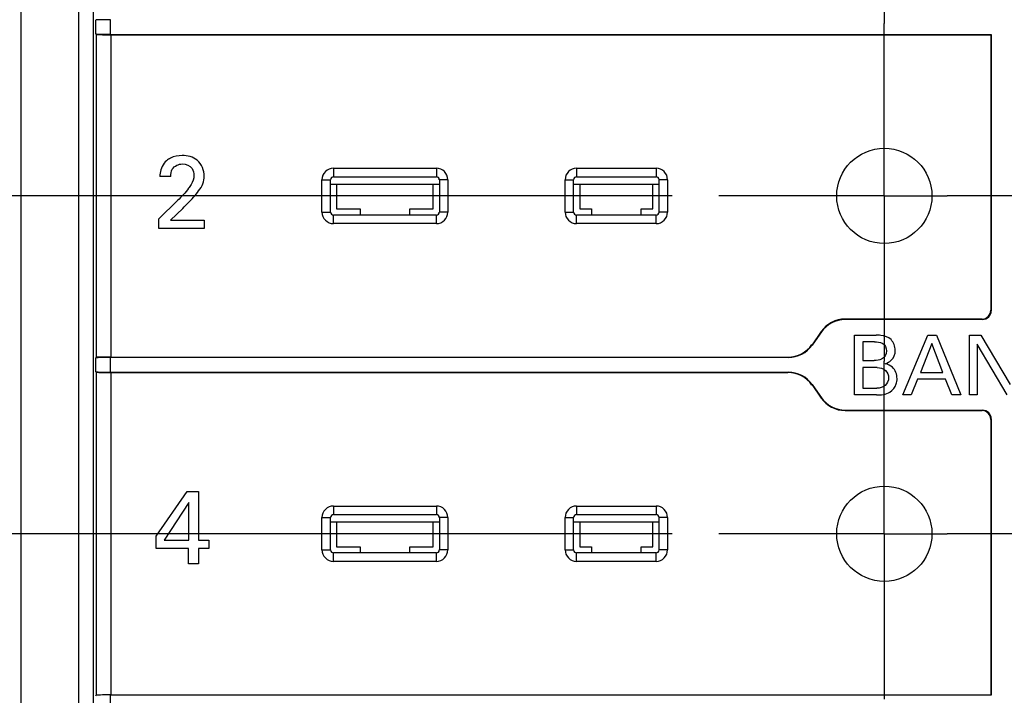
# Model space of a CAD drawing. Header units: inches. Extents: x 0 to 34, y 0 to 22.
# Tile 8 of 63: x 10.795 to 12.118, y 12.24 to 13.149. Entities that reach past the tile are written whole.
import ezdxf

# ---------------------------------------------------------------- set-up
doc = ezdxf.new("R2010")
doc.units = ezdxf.units.IN
doc.header["$LTSCALE"] = 1.87
doc.header["$MEASUREMENT"] = 0
doc.linetypes.add('CENTER', pattern=[0.6, 0.375, -0.075, 0.075, -0.075])
doc.layers.get('0').update_dxf_attribs({"linetype": 'CONTINUOUS'})
for name, color, linetype in [('02___PRT_ALL_AXES', 7, 'CONTINUOUS'), ('DATUMCURVES', 7, 'CONTINUOUS'), ('DIMENSIONS', 7, 'CONTINUOUS')]:
    doc.layers.add(name, color=color, linetype=linetype)
doc.styles.get("Standard").update_dxf_attribs({"font": 'txt', "width": 0.8})
doc.dimstyles.new('DIMSTYLE_2', dxfattribs={"dimtxt": 0.125, "dimasz": 0.18, "dimexe": 0.125, "dimexo": 0.0625, "dimgap": 0.03125, "dimtad": 0, "dimtih": 1, "dimtoh": 1, "dimzin": 0, "dimdsep": 46, "dimtxsty": 'STANDARD', "dimblk": '_FILLED', "dimblk1": '_FILLED', "dimblk2": '_FILLED', "dimcen": 0.09, "dimazin": 0, "dimtp": 0.01, "dimtm": 0.01, "dimtfac": 1, "dimtofl": 0, "dimtmove": 0, "dimatfit": 3, "dimldrblk": '_FILLED', "dimfxl": 1, "dimtolj": 1, "dimtzin": 0, "dimarcsym": 0})

# ---------------------------------------------------------------- blocks, each defined once
blk = doc.blocks.new('*D17')
at = {"layer": 'DIMENSIONS', "color": 2, "linetype": 'CONTINUOUS'}
blk.add_line((11.6718, 12.9117), (9.8999, 12.9117), dxfattribs=at)
at = {"layer": 'DIMENSIONS', "color": 2, "linetype": 'CONTINUOUS', "insert": (9.8374, 12.9742), "char_height": 0.125, "width": 1.325, "attachment_point": 3, "line_spacing_factor": 0.9}
blk.add_mtext('67.54{\\ftxt.shx;\\W1.000000;\\H0.125000; }[2.659]', dxfattribs=at)
blk = doc.blocks.new('_FILLED')
at = {"color": 0, "linetype": 'BYBLOCK'}
blk.add_solid([(0, 0), (-1, 0.1736), (-1, -0.1736)], dxfattribs=at)
blk = doc.blocks.new('*D18')
at = {"layer": 'DIMENSIONS', "color": 2, "linetype": 'CONTINUOUS'}
blk.add_line((11.6718, 12.4575), (9.8999, 12.4575), dxfattribs=at)
at = {"layer": 'DIMENSIONS', "color": 2, "linetype": 'CONTINUOUS', "insert": (9.8374, 12.52), "char_height": 0.125, "width": 1.325, "attachment_point": 3, "line_spacing_factor": 0.9}
blk.add_mtext('79.07{\\ftxt.shx;\\W1.000000;\\H0.125000; }[3.113]', dxfattribs=at)
blk = doc.blocks.new('*D19')
at = {"layer": 'DIMENSIONS', "color": 2, "linetype": 'CONTINUOUS'}
blk.add_line((11.6718, 12.0033), (9.8999, 12.0033), dxfattribs=at)
at = {"layer": 'DIMENSIONS', "color": 2, "linetype": 'CONTINUOUS', "insert": (9.8374, 12.0658), "char_height": 0.125, "width": 1.325, "attachment_point": 3, "line_spacing_factor": 0.9}
blk.add_mtext('90.61{\\ftxt.shx;\\W1.000000;\\H0.125000; }[3.567]', dxfattribs=at)
blk = doc.blocks.new('*D20')
at = {"layer": 'DIMENSIONS', "color": 2, "linetype": 'CONTINUOUS'}
blk.add_line((11.7299, 11.5197), (9.8999, 11.5197), dxfattribs=at)
at = {"layer": 'DIMENSIONS', "color": 2, "linetype": 'CONTINUOUS', "insert": (9.8374, 11.5822), "char_height": 0.125, "width": 1.425, "attachment_point": 3, "line_spacing_factor": 0.9}
blk.add_mtext('102.89{\\ftxt.shx;\\W1.000000;\\H0.125000; }[4.051]', dxfattribs=at)
blk = doc.blocks.new('*D21')
at = {"layer": 'DIMENSIONS', "color": 2, "linetype": 'CONTINUOUS'}
blk.add_line((11.7299, 11.0656), (9.8999, 11.0656), dxfattribs=at)
at = {"layer": 'DIMENSIONS', "color": 2, "linetype": 'CONTINUOUS', "insert": (9.8374, 11.1281), "char_height": 0.125, "width": 1.425, "attachment_point": 3, "line_spacing_factor": 0.9}
blk.add_mtext('114.43{\\ftxt.shx;\\W1.000000;\\H0.125000; }[4.505]', dxfattribs=at)
blk = doc.blocks.new('*D22')
at = {"layer": 'DIMENSIONS', "color": 2, "linetype": 'CONTINUOUS'}
blk.add_line((11.7299, 10.6114), (9.8999, 10.6114), dxfattribs=at)
at = {"layer": 'DIMENSIONS', "color": 2, "linetype": 'CONTINUOUS', "insert": (9.8374, 10.6739), "char_height": 0.125, "width": 1.425, "attachment_point": 3, "line_spacing_factor": 0.9}
blk.add_mtext('125.96{\\ftxt.shx;\\W1.000000;\\H0.125000; }[4.959]', dxfattribs=at)
blk = doc.blocks.new('*D23')
at = {"layer": 'DIMENSIONS', "color": 2, "linetype": 'CONTINUOUS'}
blk.add_line((11.7299, 10.1572), (9.8999, 10.1572), dxfattribs=at)
at = {"layer": 'DIMENSIONS', "color": 2, "linetype": 'CONTINUOUS', "insert": (9.8374, 10.2197), "char_height": 0.125, "width": 1.425, "attachment_point": 3, "line_spacing_factor": 0.9}
blk.add_mtext('137.50{\\ftxt.shx;\\W1.000000;\\H0.125000; }[5.413]', dxfattribs=at)
blk = doc.blocks.new('*D24')
at = {"layer": 'DIMENSIONS', "color": 2, "linetype": 'CONTINUOUS'}
blk.add_line((11.1453, 9.3501), (9.8999, 9.3501), dxfattribs=at)
at = {"layer": 'DIMENSIONS', "color": 2, "linetype": 'CONTINUOUS', "insert": (9.8374, 9.4126), "char_height": 0.125, "width": 1.425, "attachment_point": 3, "line_spacing_factor": 0.9}
blk.add_mtext('158.00{\\ftxt.shx;\\W1.000000;\\H0.125000; }[6.220]', dxfattribs=at)
blk = doc.blocks.new('*D25')
at = {"layer": 'DIMENSIONS', "color": 2, "linetype": 'CONTINUOUS'}
blk.add_line((11.3149, 9.0656), (9.8999, 9.0656), dxfattribs=at)
at = {"layer": 'DIMENSIONS', "color": 2, "linetype": 'CONTINUOUS', "insert": (9.8374, 9.1281), "char_height": 0.125, "width": 1.425, "attachment_point": 3, "line_spacing_factor": 0.9}
blk.add_mtext('165.23{\\ftxt.shx;\\W1.000000;\\H0.125000; }[6.505]', dxfattribs=at)

msp = doc.modelspace()

# ---------------------------------------------------------------- linework, layer by layer
at = {"color": 7, "linetype": 'CONTINUOUS'}
for p, q in [((10.7959, 15.9052), (10.7959, 10.0391)), ((10.8735, 13.457), (10.8735, 10.0641)), ((10.8932, 13.457), (10.8932, 10.0641)), ((10.8967, 13.1481), (10.8972, 13.1486)), ((10.8967, 13.1294), (10.8967, 13.1481)), ((10.9164, 13.1289), (10.9164, 13.1486)), ((10.8972, 13.1289), (10.8967, 13.1294)), ((10.8972, 13.1289), (10.8972, 12.6945)), ((10.9164, 13.1289), (12.1005, 13.1289)), ((10.9169, 13.1284), (10.9169, 12.695)), ((10.9169, 13.1284), (12.1, 13.1284)), ((12.1, 13.1284), (12.1005, 13.1289)), ((12.1, 13.1284), (12.1, 12.758)), ((12.1005, 13.1289), (12.1005, 12.7574)), ((11.2163, 12.9489), (11.2163, 12.9374)), ((11.2163, 12.9489), (11.3547, 12.9489)), ((11.3547, 12.9489), (11.3547, 12.9374)), ((11.5431, 12.9489), (11.5431, 12.9374)), ((11.5431, 12.9489), (11.65, 12.9489)), ((11.65, 12.9489), (11.65, 12.9374)), ((11.2009, 12.8899), (11.2009, 12.9335)), ((11.2009, 12.9335), (11.2124, 12.9335)), ((11.2124, 12.8899), (11.2124, 12.9335)), ((11.2163, 12.9374), (11.3547, 12.9374)), ((11.3587, 12.9335), (11.3587, 12.8899)), ((11.3702, 12.9335), (11.3587, 12.9335)), ((11.3702, 12.9335), (11.3702, 12.8899)), ((11.5276, 12.8899), (11.5276, 12.9335)), ((11.5276, 12.9335), (11.5391, 12.9335)), ((11.5391, 12.8899), (11.5391, 12.9335)), ((11.5431, 12.9374), (11.65, 12.9374)), ((11.6539, 12.9335), (11.6539, 12.8899)), ((11.6654, 12.9335), (11.6539, 12.9335)), ((11.6654, 12.9335), (11.6654, 12.8899)), ((11.2124, 12.9276), (11.3587, 12.9276)), ((11.2205, 12.9276), (11.2205, 12.8942)), ((11.3505, 12.8942), (11.3505, 12.9276)), ((11.5391, 12.9276), (11.6539, 12.9276)), ((11.5473, 12.9276), (11.5473, 12.8942)), ((11.6457, 12.8942), (11.6457, 12.9276)), ((11.2205, 12.8942), (11.252, 12.8942)), ((11.252, 12.8942), (11.252, 12.886)), ((11.319, 12.886), (11.319, 12.8942)), ((11.319, 12.8942), (11.3505, 12.8942)), ((11.5473, 12.8942), (11.5631, 12.8942)), ((11.5631, 12.8942), (11.5631, 12.886)), ((11.63, 12.886), (11.63, 12.8942)), ((11.63, 12.8942), (11.6457, 12.8942)), ((11.2009, 12.8899), (11.2124, 12.8899)), ((11.2163, 12.8745), (11.2163, 12.886)), ((11.3547, 12.886), (11.2163, 12.886)), ((11.3547, 12.8745), (11.3547, 12.886)), ((11.3702, 12.8899), (11.3587, 12.8899)), ((11.5276, 12.8899), (11.5391, 12.8899)), ((11.5431, 12.8745), (11.5431, 12.886)), ((11.65, 12.886), (11.5431, 12.886)), ((11.65, 12.8745), (11.65, 12.886)), ((11.6654, 12.8899), (11.6539, 12.8899)), ((11.3547, 12.8745), (11.2163, 12.8745)), ((11.65, 12.8745), (11.5431, 12.8745)), ((11.9042, 12.7461), (11.9044, 12.7456)), ((12.0881, 12.7461), (11.9042, 12.7461)), ((12.0881, 12.7461), (12.0887, 12.7456)), ((12.1, 12.758), (12.1005, 12.7574)), ((12.0887, 12.7456), (11.9044, 12.7456)), ((11.8719, 12.7294), (11.8596, 12.7117)), ((11.8722, 12.7289), (11.8598, 12.7112)), ((11.8719, 12.7294), (11.8722, 12.7289)), ((11.8598, 12.7112), (11.8596, 12.7117)), ((10.8967, 12.6939), (10.8972, 12.6945)), ((10.8967, 12.6753), (10.8967, 12.6939)), ((10.9164, 12.6748), (10.9164, 12.6945)), ((11.8276, 12.6945), (10.9164, 12.6945)), ((10.9169, 12.695), (11.8273, 12.695)), ((11.8276, 12.6945), (11.8273, 12.695)), ((10.8972, 12.6748), (10.8967, 12.6753)), ((10.8972, 12.6748), (10.8972, 12.2403)), ((10.9164, 12.6748), (11.8276, 12.6748)), ((10.9169, 12.6743), (10.9169, 12.2408)), ((10.9169, 12.6743), (11.8273, 12.6743)), ((11.8273, 12.6743), (11.8276, 12.6748)), ((11.8596, 12.6575), (11.8598, 12.658)), ((11.8596, 12.6575), (11.8719, 12.6399)), ((11.8598, 12.658), (11.8722, 12.6404)), ((11.8719, 12.6399), (11.8722, 12.6404)), ((11.9042, 12.6231), (11.9044, 12.6236)), ((11.9042, 12.6231), (12.0881, 12.6231)), ((11.9044, 12.6236), (12.0887, 12.6236)), ((12.0887, 12.6236), (12.0881, 12.6231)), ((12.1005, 12.6118), (12.1, 12.6113)), ((12.1, 12.6113), (12.1, 12.2408)), ((12.1005, 12.6118), (12.1005, 12.2403)), ((11.2163, 12.4947), (11.2163, 12.4832)), ((11.2163, 12.4947), (11.3547, 12.4947)), ((11.3547, 12.4947), (11.3547, 12.4832)), ((11.5431, 12.4947), (11.5431, 12.4832)), ((11.5431, 12.4947), (11.65, 12.4947)), ((11.65, 12.4947), (11.65, 12.4832)), ((11.2163, 12.4832), (11.3547, 12.4832)), ((11.5431, 12.4832), (11.65, 12.4832)), ((11.2009, 12.4358), (11.2009, 12.4793)), ((11.2009, 12.4793), (11.2124, 12.4793)), ((11.2124, 12.4358), (11.2124, 12.4793)), ((11.2124, 12.4735), (11.3587, 12.4735)), ((11.2205, 12.4735), (11.2205, 12.44)), ((11.3505, 12.44), (11.3505, 12.4735)), ((11.3587, 12.4793), (11.3587, 12.4358)), ((11.3702, 12.4793), (11.3587, 12.4793)), ((11.3702, 12.4793), (11.3702, 12.4358)), ((11.5276, 12.4358), (11.5276, 12.4793)), ((11.5276, 12.4793), (11.5391, 12.4793)), ((11.5391, 12.4358), (11.5391, 12.4793)), ((11.5391, 12.4735), (11.6539, 12.4735)), ((11.5473, 12.4735), (11.5473, 12.44)), ((11.6457, 12.44), (11.6457, 12.4735)), ((11.6539, 12.4793), (11.6539, 12.4358)), ((11.6654, 12.4793), (11.6539, 12.4793)), ((11.6654, 12.4793), (11.6654, 12.4358)), ((11.2009, 12.4358), (11.2124, 12.4358)), ((11.2163, 12.4203), (11.2163, 12.4318)), ((11.3547, 12.4318), (11.2163, 12.4318)), ((11.2205, 12.44), (11.252, 12.44)), ((11.252, 12.44), (11.252, 12.4318)), ((11.319, 12.4318), (11.319, 12.44)), ((11.319, 12.44), (11.3505, 12.44)), ((11.3547, 12.4203), (11.3547, 12.4318)), ((11.3702, 12.4358), (11.3587, 12.4358)), ((11.5276, 12.4358), (11.5391, 12.4358)), ((11.5431, 12.4203), (11.5431, 12.4318)), ((11.65, 12.4318), (11.5431, 12.4318)), ((11.5473, 12.44), (11.5631, 12.44)), ((11.5631, 12.44), (11.5631, 12.4318)), ((11.63, 12.44), (11.6457, 12.44)), ((11.63, 12.4318), (11.63, 12.44)), ((11.65, 12.4203), (11.65, 12.4318)), ((11.6654, 12.4358), (11.6539, 12.4358)), ((11.3547, 12.4203), (11.2163, 12.4203)), ((11.65, 12.4203), (11.5431, 12.4203)), ((10.8967, 12.2398), (10.8972, 12.2403)), ((10.9164, 12.2206), (10.9164, 12.2403)), ((12.1005, 12.2403), (10.9164, 12.2403)), ((10.9169, 12.2408), (12.1, 12.2408)), ((12.1, 12.2408), (12.1005, 12.2403))]:
    msp.add_line(p, q, dxfattribs=at)
for centre in [(11.9568, 12.9117), (11.9568, 12.4575)]:
    msp.add_circle(centre, 0.064, dxfattribs=at)
for centre, radius, start, end in [((11.2163, 12.9335), 0.0154, 89.9928, 180.0072), ((11.3547, 12.9335), 0.0154, 359.9928, 90.0072), ((11.5431, 12.9335), 0.0154, 89.9928, 180.0072), ((11.65, 12.9335), 0.0154, 359.9928, 90.0072), ((11.2163, 12.9335), 0.00392, 89.8358, 180.1642), ((11.3547, 12.9335), 0.00392, 359.8358, 90.1642), ((11.5431, 12.9335), 0.00392, 89.8358, 180.1642), ((11.65, 12.9335), 0.00392, 359.8358, 90.1642), ((11.2163, 12.8899), 0.0154, 179.9921, 270.0079), ((11.2163, 12.8899), 0.00392, 179.8358, 270.1642), ((11.3547, 12.8899), 0.0154, 269.9921, 0.0079), ((11.3547, 12.8899), 0.00392, 269.8358, 0.1642), ((11.5431, 12.8899), 0.0154, 179.9921, 270.0079), ((11.5431, 12.8899), 0.00392, 179.8358, 270.1642), ((11.65, 12.8899), 0.0154, 269.9921, 0.0079), ((11.65, 12.8899), 0.00392, 269.8358, 0.1642), ((11.2163, 12.4793), 0.0154, 89.9928, 180.0072), ((11.3547, 12.4793), 0.0154, 359.9928, 90.0072), ((11.5431, 12.4793), 0.0154, 89.9928, 180.0072), ((11.65, 12.4793), 0.0154, 359.9928, 90.0072), ((11.2163, 12.4793), 0.00392, 89.8358, 180.1642), ((11.3547, 12.4793), 0.00392, 359.8358, 90.1642), ((11.5431, 12.4793), 0.00392, 89.8358, 180.1642), ((11.65, 12.4793), 0.00392, 359.8358, 90.1642), ((11.2163, 12.4358), 0.0154, 179.9921, 270.0079), ((11.2163, 12.4357), 0.00392, 179.8358, 270.1642), ((11.3547, 12.4358), 0.0154, 269.9921, 0.0079), ((11.3547, 12.4357), 0.00392, 269.8358, 0.1642), ((11.5431, 12.4358), 0.0154, 179.9921, 270.0079), ((11.5431, 12.4357), 0.00392, 179.8358, 270.1642), ((11.65, 12.4358), 0.0154, 269.9921, 0.0079), ((11.65, 12.4357), 0.00392, 269.8358, 0.1642)]:
    msp.add_arc(centre, radius, start, end, dxfattribs=at)
for centre, major_axis, ratio, start_param, end_param in [((10.9164, 13.1481), (0.0197, 0), 0.026186, 1.570796, 3.115413), ((10.9164, 13.1295), (0.0197, 0), 0.026186, -3.115413, -1.570796), ((10.9169, 13.1289), (0.0197, 0), 0.026186, -3.115413, -1.570796), ((11.9042, 12.7068), (-0.0182, 0.0349), 0.999565, -0.479787, 0.479787), ((12.0881, 12.758), (0.00836, -0.00836), 0.999315, -0.785056, 0.785056), ((12.0887, 12.7574), (0.00836, -0.00836), 0.999315, -0.785056, 0.785056), ((11.9044, 12.7062), (0.0182, -0.0349), 0.999565, 2.661805, 3.62138), ((11.8273, 12.7344), (-0.0182, 0.0349), 0.999565, 2.661805, 3.62138), ((11.8276, 12.7338), (-0.0182, 0.0349), 0.999565, -3.62138, -2.661805), ((10.9164, 12.6939), (0.0197, 0), 0.026186, 1.570796, 3.115413), ((10.9169, 12.6945), (0.0197, 0), 0.026186, 1.570796, 3.115413), ((10.9164, 12.6753), (0.0197, 0), 0.026186, -3.115413, -1.570796), ((10.9169, 12.6748), (0.0197, 0), 0.026186, -3.115413, -1.570796), ((11.8273, 12.6349), (0.0182, 0.0349), 0.999565, -0.479787, 0.479787), ((11.8276, 12.6354), (0.0182, 0.0349), 0.999565, -0.479787, 0.479787), ((11.9042, 12.6625), (0.0182, 0.0349), 0.999565, -3.62138, -2.661805), ((11.9044, 12.663), (0.0182, 0.0349), 0.999565, 2.661805, 3.62138), ((12.0881, 12.6113), (-0.00836, -0.00836), 0.999315, 2.356537, 3.926648), ((12.0887, 12.6118), (0.00836, 0.00836), 0.999315, -0.785056, 0.785056), ((10.9169, 12.2403), (0.0197, 0), 0.026186, 1.570796, 3.115413)]:
    msp.add_ellipse(centre, major_axis=major_axis, ratio=ratio, start_param=start_param, end_param=end_param, dxfattribs=at)
at = {"layer": '02___PRT_ALL_AXES', "color": 7, "linetype": 'CENTER'}
for p, q in [((11.9568, 13.3659), (11.9568, 13.1434)), ((11.9568, 12.9117), (11.9568, 13.1434)), ((11.9568, 12.9117), (11.7343, 12.9117)), ((11.9568, 12.9117), (11.9568, 12.6893)), ((11.9568, 12.9117), (12.0414, 12.9117)), ((12.2639, 12.9117), (12.0414, 12.9117)), ((11.9568, 12.4575), (11.9568, 12.6893)), ((11.9568, 12.4575), (11.7343, 12.4575)), ((11.9568, 12.4575), (12.0414, 12.4575)), ((11.9568, 12.4575), (11.9568, 12.2351)), ((12.2639, 12.4575), (12.0414, 12.4575))]:
    msp.add_line(p, q, dxfattribs=at)
at = {"layer": '02___PRT_ALL_AXES', "color": 7, "linetype": 'CONTINUOUS'}
for centre in [(11.9568, 12.9117), (11.9568, 12.4575)]:
    msp.add_circle(centre, 0.064, dxfattribs=at)
at = {"layer": 'DATUMCURVES', "color": 4, "linetype": 'CONTINUOUS'}
for p, q in [((10.9976, 12.9379), (10.983, 12.9379)), ((10.9817, 12.8807), (11.0068, 12.9054)), ((11.0139, 12.895), (10.9971, 12.879)), ((10.9817, 12.8681), (10.9817, 12.8807)), ((10.9971, 12.879), (11.0427, 12.879)), ((11.0427, 12.879), (11.0427, 12.8681)), ((11.0427, 12.8681), (10.9817, 12.8681)), ((11.9169, 12.7244), (11.9456, 12.7244)), ((11.9169, 12.6442), (11.9169, 12.7244)), ((11.9815, 12.6442), (12.0153, 12.7244)), ((12.0153, 12.7244), (12.0271, 12.7244)), ((12.0271, 12.7244), (12.0596, 12.6442)), ((12.0713, 12.7244), (12.0867, 12.7244)), ((12.0713, 12.6442), (12.0713, 12.7244)), ((12.0867, 12.7244), (12.1261, 12.6581)), ((11.9437, 12.7153), (11.9277, 12.7153)), ((11.9277, 12.7153), (11.9277, 12.6905)), ((12.0207, 12.7134), (12.0052, 12.6741)), ((12.0355, 12.6741), (12.0207, 12.7134)), ((12.0814, 12.7123), (12.0814, 12.6442)), ((12.1221, 12.6442), (12.0814, 12.7123)), ((11.9277, 12.6905), (11.9433, 12.6905)), ((11.9472, 12.681), (11.9277, 12.681)), ((11.9277, 12.681), (11.9277, 12.6532)), ((12.0052, 12.6741), (12.0355, 12.6741)), ((11.9277, 12.6532), (11.9467, 12.6532)), ((12.0016, 12.6651), (11.9929, 12.6442)), ((12.0388, 12.6651), (12.0016, 12.6651)), ((12.0475, 12.6442), (12.0388, 12.6651)), ((11.9461, 12.6442), (11.9169, 12.6442)), ((11.9929, 12.6442), (11.9815, 12.6442)), ((12.0596, 12.6442), (12.0475, 12.6442)), ((12.0814, 12.6442), (12.0713, 12.6442)), ((10.9782, 12.4542), (11.0198, 12.5142)), ((11.0198, 12.5142), (11.0348, 12.5142)), ((11.0348, 12.5142), (11.0348, 12.449)), ((11.0219, 12.4996), (10.9887, 12.449)), ((11.0219, 12.449), (11.0219, 12.4996)), ((10.9782, 12.4377), (10.9782, 12.4542)), ((10.9887, 12.449), (11.0219, 12.449)), ((11.0348, 12.449), (11.0488, 12.449)), ((11.0488, 12.449), (11.0488, 12.4377)), ((11.0215, 12.4377), (10.9782, 12.4377)), ((11.0215, 12.4169), (11.0215, 12.4377)), ((11.0348, 12.4377), (11.0348, 12.4169)), ((11.0488, 12.4377), (11.0348, 12.4377)), ((11.0348, 12.4169), (11.0215, 12.4169))]:
    msp.add_line(p, q, dxfattribs=at)
for points, knots in [([(10.9919, 12.959), (10.9872, 12.9549), (10.9834, 12.947), (10.9831, 12.9393), (10.983, 12.9379)], [0, 0, 0, 0, 0.815434, 1, 1, 1, 1]), ([(11.0128, 12.9659), (11.0074, 12.9659), (10.9997, 12.9645), (10.9935, 12.9604), (10.9919, 12.959)], [0, 0, 0, 0, 0.718709, 1, 1, 1, 1]), ([(11.0425, 12.9379), (11.0425, 12.9458), (11.0363, 12.9624), (11.0199, 12.9659), (11.0128, 12.9659)], [0, 0, 0, 0, 0.525824, 1, 1, 1, 1]), ([(10.9976, 12.9379), (10.9976, 12.9412), (10.9985, 12.9503), (11.0082, 12.9547), (11.0133, 12.9547)], [0, 0, 0, 0, 0.393865, 1, 1, 1, 1]), ([(11.0133, 12.9547), (11.018, 12.9547), (11.0272, 12.951), (11.0287, 12.9423), (11.0287, 12.939)], [0, 0, 0, 0, 0.588461, 1, 1, 1, 1]), ([(11.0287, 12.939), (11.0287, 12.9348), (11.0264, 12.9287), (11.0229, 12.9236), (11.0216, 12.9219)], [0, 0, 0, 0, 0.667128, 1, 1, 1, 1]), ([(11.0316, 12.9139), (11.0362, 12.9197), (11.0423, 12.9274), (11.0425, 12.9364), (11.0425, 12.9379)], [0, 0, 0, 0, 0.832355, 1, 1, 1, 1]), ([(11.0139, 12.895), (11.0187, 12.8998), (11.0246, 12.9061), (11.0305, 12.9125), (11.0316, 12.9139)], [0, 0, 0, 0, 0.792817, 1, 1, 1, 1]), ([(11.9658, 12.7185), (11.9623, 12.7219), (11.9548, 12.7244), (11.9478, 12.7244), (11.9456, 12.7244)], [0, 0, 0, 0, 0.691409, 1, 1, 1, 1]), ([(11.9437, 12.7153), (11.9472, 12.7153), (11.9555, 12.7157), (11.9599, 12.7072), (11.9599, 12.7032)], [0, 0, 0, 0, 0.465095, 1, 1, 1, 1]), ([(11.9599, 12.7032), (11.9599, 12.6988), (11.9547, 12.6906), (11.9466, 12.6905), (11.9433, 12.6905)], [0, 0, 0, 0, 0.56948, 1, 1, 1, 1]), ([(11.9579, 12.6861), (11.9609, 12.6872), (11.9685, 12.6906), (11.9715, 12.6993), (11.9715, 12.7042)], [0, 0, 0, 0, 0.394981, 1, 1, 1, 1]), ([(11.9472, 12.681), (11.9511, 12.681), (11.9595, 12.6788), (11.9625, 12.6706), (11.9625, 12.6671)], [0, 0, 0, 0, 0.528265, 1, 1, 1, 1]), ([(11.9739, 12.6661), (11.9739, 12.6716), (11.9704, 12.6817), (11.9614, 12.6851), (11.9579, 12.6861)], [0, 0, 0, 0, 0.603029, 1, 1, 1, 1]), ([(11.9625, 12.6671), (11.9625, 12.6633), (11.959, 12.655), (11.9506, 12.6532), (11.9467, 12.6532)], [0, 0, 0, 0, 0.492745, 1, 1, 1, 1]), ([(11.9643, 12.6479), (11.9681, 12.6504), (11.9729, 12.6565), (11.9739, 12.6636), (11.9739, 12.6661)], [0, 0, 0, 0, 0.657073, 1, 1, 1, 1])]:
    msp.add_open_spline(points, degree=3, knots=knots, dxfattribs=at)
for points in [[(11.0216, 12.9219), (11.0172, 12.916), (11.0121, 12.9106), (11.0068, 12.9054)], [(11.9715, 12.7042), (11.9715, 12.7093), (11.9695, 12.7149), (11.9658, 12.7185)], [(11.9461, 12.6442), (11.9523, 12.6442), (11.9591, 12.6445), (11.9643, 12.6479)]]:
    msp.add_open_spline(points, degree=3, dxfattribs=at)

# ---------------------------------------------------------------- dimensions: what is measured, and where the dimension line sits
at = {"layer": 'DIMENSIONS', "color": 2, "linetype": 'CONTINUOUS'}
for feature_location, offset, origin, picture, middle in [((11.7299, 11.5197), (-1.83, 0), (11.7924, 15.5706), '*D20', (9.1249, 11.5197)), ((11.7299, 11.06555), (-1.83002, 0), (11.7924, 15.57059), '*D21', (9.12488, 11.06555)), ((11.7299, 10.6114), (-1.83, 0), (11.7924, 15.5706), '*D22', (9.1249, 10.6114)), ((11.7299, 10.1572), (-1.83, 0), (11.7924, 15.5706), '*D23', (9.1249, 10.1572)), ((11.1453, 9.3501), (-1.2454, 0), (11.2078, 15.5706), '*D24', (9.1249, 9.3501)), ((11.314918, 9.065594), (-1.415041, 0), (11.377418, 15.570593), '*D25', (9.124877, 9.065594)), ((11.6718, 12.9117), (-1.7719, 0), (11.7343, 15.5706), '*D17', (9.1749, 12.9117)), ((11.6718, 12.4575), (-1.7719, 0), (11.7343, 15.5706), '*D18', (9.1749, 12.4575)), ((11.6718, 12.0033), (-1.7719, 0), (11.7343, 15.5706), '*D19', (9.1749, 12.0033))]:
    dim = msp.add_ordinate_dim(feature_location=feature_location, offset=offset, dtype=0, origin=origin, dimstyle='DIMSTYLE_2', dxfattribs=at)
    dim.commit()
    dim.dimension.update_dxf_attribs({"geometry": picture, "text_midpoint": middle})

doc.saveas('drawing.dxf')
